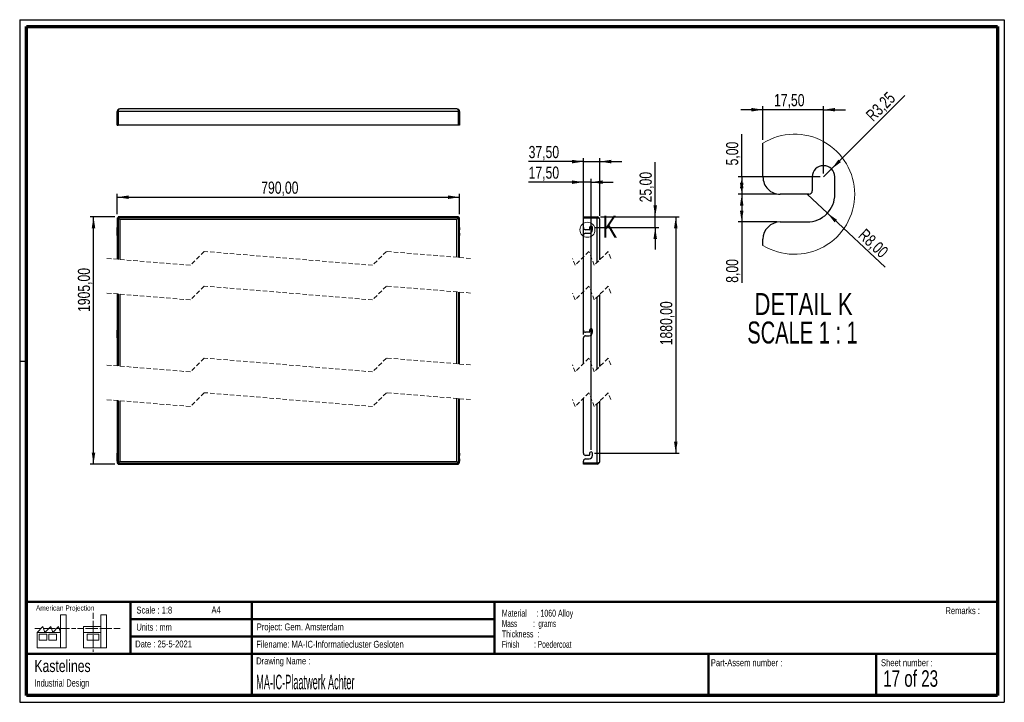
# Paper-space layout 'Cladding achter Big' of a CAD drawing. Header units: millimetres. Extents: x 7 to 291, y 7 to 204.
import ezdxf

# ---------------------------------------------------------------- set-up
doc = ezdxf.new("R2010")
doc.units = ezdxf.units.MM
doc.linetypes.add('HIDDEN', pattern=[1.905, 1.27, -0.635])
for name, color, linetype in [('BORDERS', 7, 'Continuous'), ('DRAWING', 7, 'Continuous'), ('TEXT_SHEET_FORMAT', 7, 'Continuous')]:
    doc.layers.add(name, color=color, linetype=linetype)
doc.styles.add('SLDTEXTSTYLE0', font='TXT', dxfattribs={"width": 0.7})
doc.styles.add('SLDTEXTSTYLE1', font='TXT', dxfattribs={"width": 0.75})
doc.styles.add('SLDTEXTSTYLE11', font='TXT', dxfattribs={"width": 0.568654})
doc.styles.add('SLDTEXTSTYLE4', font='TXT', dxfattribs={"width": 0.55})
doc.styles.add('SLDTEXTSTYLE5', font='TXT', dxfattribs={"width": 0.605})
doc.styles.add('SLDTEXTSTYLE7', font='TXT', dxfattribs={"width": 0.467045})
doc.styles.add('SLDTEXTSTYLE8', font='TXT', dxfattribs={"width": 0.681818})
doc.styles.add('SLDTEXTSTYLE9', font='TXT', dxfattribs={"width": 0.6875})
doc.dimstyles.new('SLDDIMSTYLE19', dxfattribs={"dimtxt": 3.5, "dimasz": 3.302, "dimexe": 0, "dimexo": 0.0625, "dimgap": 0.875, "dimtad": 1, "dimrnd": 1e-09, "dimzin": 12, "dimdsep": 46, "dimtxsty": 'SLDTEXTSTYLE1', "dimsah": 1, "dimcen": 0.09, "dimadec": 0, "dimazin": 3, "dimtfac": 1, "dimtmove": 0, "dimatfit": 0, "dimfxl": 1, "dimfrac": 2, "dimtolj": 1, "dimtzin": 12, "dimarcsym": 0})
doc.dimstyles.new('SLDDIMSTYLE20', dxfattribs={"dimtxt": 3.5, "dimasz": 3.302, "dimexe": 0, "dimexo": 0.0625, "dimgap": 0.875, "dimtad": 1, "dimrnd": 1e-09, "dimzin": 12, "dimdsep": 46, "dimtxsty": 'SLDTEXTSTYLE1', "dimsah": 1, "dimcen": 0.09, "dimadec": 0, "dimazin": 3, "dimtfac": 1, "dimtofl": 0, "dimtmove": 0, "dimatfit": 3, "dimfxl": 1, "dimfrac": 2, "dimtolj": 1, "dimtzin": 12, "dimarcsym": 0})
doc.dimstyles.new('SLDDIMSTYLE22', dxfattribs={"dimtxt": 3.5, "dimasz": 3.302, "dimexe": 0, "dimexo": 0.0625, "dimgap": 0.875, "dimtad": 1, "dimrnd": 1e-09, "dimzin": 12, "dimdsep": 46, "dimtxsty": 'SLDTEXTSTYLE1', "dimsah": 1, "dimcen": 0, "dimadec": 0, "dimazin": 3, "dimtfac": 1, "dimtofl": 0, "dimtmove": 0, "dimatfit": 3, "dimfxl": 1, "dimfrac": 2, "dimtolj": 1, "dimtzin": 12, "dimarcsym": 0})
doc.dimstyles.new('SLDDIMSTYLE23', dxfattribs={"dimtxt": 3.5, "dimasz": 3.302, "dimexe": 0, "dimexo": 0.0625, "dimgap": 0.875, "dimtad": 1, "dimlfac": 8, "dimrnd": 1e-09, "dimzin": 12, "dimdsep": 46, "dimtxsty": 'SLDTEXTSTYLE1', "dimsah": 1, "dimcen": 0.09, "dimadec": 0, "dimazin": 3, "dimtfac": 1, "dimtmove": 0, "dimatfit": 0, "dimfxl": 1, "dimfrac": 2, "dimtolj": 1, "dimtzin": 12, "dimarcsym": 0})
doc.dimstyles.new('SLDDIMSTYLE24', dxfattribs={"dimtxt": 3.5, "dimasz": 3.302, "dimexe": 0, "dimexo": 0.0625, "dimgap": 0.875, "dimtad": 1, "dimlfac": 8, "dimrnd": 1e-09, "dimzin": 12, "dimdsep": 46, "dimtxsty": 'SLDTEXTSTYLE1', "dimsah": 1, "dimcen": 0.09, "dimadec": 0, "dimazin": 3, "dimtfac": 1, "dimtofl": 0, "dimtmove": 0, "dimatfit": 3, "dimfxl": 1, "dimfrac": 2, "dimtolj": 1, "dimtzin": 12, "dimarcsym": 0})

# ---------------------------------------------------------------- blocks, each defined once
blk = doc.blocks.new('SW_NOTE_0_68')
at = {"layer": 'TEXT_SHEET_FORMAT', "color": 0, "char_height": 2, "attachment_point": 1}
for s, insert, style in [('Material     : 1060 Alloy', (0, 2.58), 'SLDTEXTSTYLE5'), ('Mass         :  grams', (0, -0.42), 'SLDTEXTSTYLE4'), ('Thickness  :', (0, -3.42), 'SLDTEXTSTYLE5'), ('Finish        : Poedercoat', (0, -6.42), 'SLDTEXTSTYLE11')]:
    blk.add_mtext(s, dxfattribs=dict(at, insert=insert, style=style))
blk = doc.blocks.new('SW_NOTE_0_69')
at = {"layer": 'DRAWING', "color": 0, "attachment_point": 1, "style": 'SLDTEXTSTYLE1'}
for s, insert, char_height in [('Kastelines', (0, 4.51), 3.5), ('Industrial Design', (0, -1.09), 2.1167)]:
    blk.add_mtext(s, dxfattribs=dict(at, insert=insert, char_height=char_height))
blk = doc.blocks.new('_D_162')
at = {"layer": 'DRAWING', "color": 7}
for p, q in [((189.88, 146.89), (189.88, 162.71)), ((174.13, 146.89), (190.88, 146.89)), ((189.88, 143.77), (189.88, 146.89)), ((172.38, 143.77), (190.88, 143.77)), ((189.88, 143.77), (189.88, 137.42))]:
    blk.add_line(p, q, dxfattribs=at)
for points in [[(189.88, 146.89), (190.39, 150.2), (189.37, 150.2)], [(189.88, 143.77), (189.37, 140.47), (190.39, 140.47)]]:
    blk.add_solid(points, dxfattribs=at)
at = {"layer": 'DRAWING', "color": 7, "insert": (185.37, 151.07), "char_height": 3.5, "attachment_point": 1, "rotation": 90, "style": 'SLDTEXTSTYLE1'}
blk.add_mtext('25,00', dxfattribs=at)
blk = doc.blocks.new('_D_163')
at = {"layer": 'DRAWING', "color": 7}
for p, q in [((169.19, 162.83), (153.37, 162.83)), ((169.19, 147.62), (169.19, 163.83)), ((169.19, 162.83), (173.88, 162.83)), ((173.88, 147.14), (173.88, 163.83)), ((173.88, 162.83), (180.23, 162.83))]:
    blk.add_line(p, q, dxfattribs=at)
for points in [[(169.19, 162.83), (165.89, 163.34), (165.89, 162.32)], [(173.88, 162.83), (177.18, 162.32), (177.18, 163.34)]]:
    blk.add_solid(points, dxfattribs=at)
at = {"layer": 'DRAWING', "color": 7, "insert": (153.37, 167.34), "char_height": 3.5, "attachment_point": 1, "style": 'SLDTEXTSTYLE1'}
blk.add_mtext('37,50', dxfattribs=at)
blk = doc.blocks.new('_D_164')
at = {"layer": 'DRAWING', "color": 7}
for p, q in [((169.19, 156.89), (153.37, 156.89)), ((169.19, 112.93), (169.19, 157.89)), ((171.38, 156.89), (169.19, 156.89)), ((171.38, 79.66), (171.38, 157.89)), ((171.38, 156.89), (177.73, 156.89))]:
    blk.add_line(p, q, dxfattribs=at)
for points in [[(169.19, 156.89), (165.89, 157.4), (165.89, 156.39)], [(171.38, 156.89), (174.68, 156.39), (174.68, 157.4)]]:
    blk.add_solid(points, dxfattribs=at)
at = {"layer": 'DRAWING', "color": 7, "insert": (153.37, 161.4), "char_height": 3.5, "attachment_point": 1, "style": 'SLDTEXTSTYLE1'}
blk.add_mtext('17,50', dxfattribs=at)
blk = doc.blocks.new('_D_165')
at = {"layer": 'DRAWING', "color": 7}
for p, q in [((174.13, 146.89), (196.81, 146.89)), ((195.81, 146.89), (195.81, 78.66)), ((172.38, 78.66), (196.81, 78.66))]:
    blk.add_line(p, q, dxfattribs=at)
for points in [[(195.81, 146.89), (195.31, 143.59), (196.32, 143.59)], [(195.81, 78.66), (196.32, 81.96), (195.31, 81.96)]]:
    blk.add_solid(points, dxfattribs=at)
at = {"layer": 'DRAWING', "color": 7, "insert": (191.3, 109.82), "char_height": 3.5, "attachment_point": 1, "rotation": 90, "style": 'SLDTEXTSTYLE1'}
blk.add_mtext('1880,00', dxfattribs=at)
blk = doc.blocks.new('_D_166')
at = {"layer": 'DRAWING', "color": 7}
for q in [(261.9, 181.86), (238.45, 158.4)]:
    blk.add_line((240.74, 160.7), q, dxfattribs=at)
blk.add_solid([(240.74, 160.7), (243.44, 162.68), (242.72, 163.4)], dxfattribs=at)
at = {"layer": 'DRAWING', "color": 7, "insert": (250.31, 176.63), "char_height": 3.5, "attachment_point": 1, "rotation": 45, "style": 'SLDTEXTSTYLE1'}
blk.add_mtext('R3,25', dxfattribs=at)
blk = doc.blocks.new('_D_167')
at = {"layer": 'DRAWING', "color": 7}
for p, q in [((220.95, 177.8), (214.6, 177.8)), ((220.95, 169.15), (220.95, 178.8)), ((238.45, 177.8), (220.95, 177.8)), ((238.45, 159.4), (238.45, 178.8)), ((238.45, 177.8), (244.8, 177.8))]:
    blk.add_line(p, q, dxfattribs=at)
for points in [[(220.95, 177.8), (217.64, 178.31), (217.64, 177.29)], [(238.45, 177.8), (241.75, 177.29), (241.75, 178.31)]]:
    blk.add_solid(points, dxfattribs=at)
at = {"layer": 'DRAWING', "color": 7, "insert": (224.15, 182.31), "char_height": 3.5, "attachment_point": 1, "style": 'SLDTEXTSTYLE1'}
blk.add_mtext('17,50', dxfattribs=at)
blk = doc.blocks.new('_D_168')
at = {"layer": 'DRAWING', "color": 7}
for p, q in [((224.95, 153.4), (213.83, 153.4)), ((214.83, 153.4), (214.83, 145.4)), ((224.95, 145.4), (213.83, 145.4)), ((214.83, 145.4), (214.83, 127.86))]:
    blk.add_line(p, q, dxfattribs=at)
for points in [[(214.83, 153.4), (214.32, 150.1), (215.34, 150.1)], [(214.83, 145.4), (215.34, 148.71), (214.32, 148.71)]]:
    blk.add_solid(points, dxfattribs=at)
at = {"layer": 'DRAWING', "color": 7, "insert": (210.32, 127.86), "char_height": 3.5, "attachment_point": 1, "rotation": 90, "style": 'SLDTEXTSTYLE1'}
blk.add_mtext('8,00', dxfattribs=at)
blk = doc.blocks.new('_D_169')
at = {"layer": 'DRAWING', "color": 7}
for q in [(233.7, 153.4), (256.2, 132.33)]:
    blk.add_line((239.54, 147.94), q, dxfattribs=at)
blk.add_solid([(239.54, 147.94), (241.6, 145.31), (242.29, 146.05)], dxfattribs=at)
at = {"layer": 'DRAWING', "color": 7, "insert": (250.6, 143.74), "char_height": 3.5, "attachment_point": 1, "rotation": 316.8796, "style": 'SLDTEXTSTYLE1'}
blk.add_mtext('R8,00', dxfattribs=at)
blk = doc.blocks.new('_D_170')
at = {"layer": 'DRAWING', "color": 7}
for p, q in [((214.83, 158.4), (214.83, 170.78)), ((237.45, 158.4), (213.83, 158.4)), ((214.83, 158.4), (214.83, 153.4)), ((224.95, 153.4), (213.83, 153.4))]:
    blk.add_line(p, q, dxfattribs=at)
for points in [[(214.83, 158.4), (214.32, 155.1), (215.34, 155.1)], [(214.83, 153.4), (215.34, 156.71), (214.32, 156.71)]]:
    blk.add_solid(points, dxfattribs=at)
at = {"layer": 'DRAWING', "color": 7, "insert": (210.32, 161.73), "char_height": 3.5, "attachment_point": 1, "rotation": 90, "style": 'SLDTEXTSTYLE1'}
blk.add_mtext('5,00', dxfattribs=at)
blk = doc.blocks.new('SW_NOTE_0_70')
at = {"layer": 'DRAWING', "color": 0, "char_height": 6.35, "attachment_point": 2}
for s, insert, style in [('DETAIL K', (16.67, 8.19), 'SLDTEXTSTYLE1'), ('SCALE 1 : 1', (16.38, -0.03), 'SLDTEXTSTYLE8')]:
    blk.add_mtext(s, dxfattribs=dict(at, insert=insert, style=style))
blk = doc.blocks.new('_D_171')
at = {"layer": 'DRAWING', "color": 7}
for p, q in [((33.97, 146.89), (26.86, 146.89)), ((27.86, 75.53), (27.86, 146.89)), ((33.97, 75.53), (26.86, 75.53))]:
    blk.add_line(p, q, dxfattribs=at)
for points in [[(27.86, 146.89), (27.35, 143.59), (28.37, 143.59)], [(27.86, 75.53), (28.37, 78.84), (27.35, 78.84)]]:
    blk.add_solid(points, dxfattribs=at)
at = {"layer": 'DRAWING', "color": 7, "insert": (23.35, 119.44), "char_height": 3.5, "attachment_point": 1, "rotation": 90, "style": 'SLDTEXTSTYLE1'}
blk.add_mtext('1905,00', dxfattribs=at)
blk = doc.blocks.new('_D_172')
at = {"layer": 'DRAWING', "color": 7}
for p, q in [((34.7, 147.62), (34.7, 153.55)), ((133.45, 147.62), (133.45, 153.55)), ((34.7, 152.55), (133.45, 152.55))]:
    blk.add_line(p, q, dxfattribs=at)
for points in [[(34.7, 152.55), (38, 152.04), (38, 153.06)], [(133.45, 152.55), (130.15, 153.06), (130.15, 152.04)]]:
    blk.add_solid(points, dxfattribs=at)
at = {"layer": 'DRAWING', "color": 7, "insert": (76.24, 157.06), "char_height": 3.5, "attachment_point": 1, "style": 'SLDTEXTSTYLE1'}
blk.add_mtext('790,00', dxfattribs=at)

psp = doc.layouts.new('Cladding achter Big')

# ---------------------------------------------------------------- linework, layer by layer
at = {"color": 7, "linetype": 'Continuous', "lineweight": 25}
for p, q in [((34.6976, 173.3427), (34.6976, 177.2802)), ((34.6976, 177.2802), (34.9476, 177.2802)), ((34.9476, 173.3427), (34.9476, 177.2802)), ((34.9697, 177.2802), (34.9697, 173.3427)), ((133.1755, 177.2802), (34.9697, 177.2802)), ((132.6976, 178.0302), (35.4476, 178.0302)), ((133.1755, 173.3427), (133.1755, 177.2802)), ((133.4476, 177.2802), (133.1976, 177.2802)), ((133.1976, 177.2802), (133.1976, 173.3427)), ((133.4476, 177.2802), (133.4476, 173.3427)), ((34.6976, 173.3427), (34.9476, 173.3427)), ((133.1755, 173.3427), (34.9697, 173.3427)), ((133.4476, 173.3427), (133.1976, 173.3427)), ((220.9468, 158.4041), (220.9468, 168.1469)), ((235.1968, 158.4041), (235.1968, 154.404)), ((241.6968, 153.4041), (241.6968, 158.4041)), ((234.1968, 153.4041), (225.9468, 153.4041)), ((34.6976, 146.621), (34.9476, 146.621)), ((34.6976, 146.621), (34.6976, 143.7681)), ((34.9476, 146.621), (34.9476, 143.7681)), ((133.1755, 146.8931), (34.9697, 146.8931)), ((34.9697, 146.8931), (34.9697, 146.6431)), ((133.1755, 146.6431), (34.9697, 146.6431)), ((132.6976, 146.1431), (35.4476, 146.1431)), ((35.4476, 146.1431), (35.4476, 134.5797)), ((132.6976, 135.2264), (132.6976, 146.1431)), ((133.1755, 146.8931), (133.1755, 146.6431)), ((133.4476, 146.621), (133.1976, 146.621)), ((133.1976, 143.7681), (133.1976, 146.621)), ((133.4476, 143.7681), (133.4476, 146.621)), ((169.1899, 146.8931), (173.1274, 146.8931)), ((169.1899, 146.8931), (169.1899, 146.6431)), ((169.1899, 146.6431), (173.1274, 146.6431)), ((169.1899, 143.7681), (169.1899, 146.621)), ((173.1274, 146.621), (169.1899, 146.621)), ((173.1274, 146.8931), (173.1274, 146.6431)), ((173.1274, 133.7374), (173.1274, 146.621)), ((173.8774, 134.4874), (173.8774, 146.1431)), ((225.9468, 145.404), (233.6968, 145.404)), ((34.6976, 143.7681), (34.9476, 143.7681)), ((34.6976, 143.1431), (34.6976, 143.7681)), ((34.9476, 143.1431), (34.6976, 143.1431)), ((34.6976, 142.1431), (34.6976, 143.1431)), ((34.6976, 142.1431), (34.9476, 142.1431)), ((34.6976, 141.5181), (34.6976, 142.1431)), ((34.9476, 143.7681), (34.9476, 143.1431)), ((34.9476, 143.1431), (34.9476, 142.1431)), ((34.9476, 142.1431), (34.9476, 141.5181)), ((133.1976, 143.7681), (133.4476, 143.7681)), ((133.1976, 143.1431), (133.1976, 143.7681)), ((133.4476, 143.1431), (133.1976, 143.1431)), ((133.1976, 142.1431), (133.1976, 143.1431)), ((133.1976, 142.1431), (133.4476, 142.1431)), ((133.1976, 141.5181), (133.1976, 142.1431)), ((133.4476, 143.7681), (133.4476, 143.1431)), ((133.4476, 142.1431), (133.4476, 143.1431)), ((133.4476, 142.1431), (133.4476, 141.5181)), ((170.8462, 143.1431), (169.8149, 143.1431)), ((169.8149, 142.1431), (170.7837, 142.1431)), ((170.9712, 143.7681), (170.9712, 143.2681)), ((171.7837, 143.1431), (171.7837, 143.7681)), ((34.9476, 141.5181), (34.6976, 141.5181)), ((34.6976, 141.5181), (34.6976, 134.6415)), ((34.9476, 141.5181), (34.9476, 134.6209)), ((133.4476, 141.5181), (133.1976, 141.5181)), ((133.1976, 135.1853), (133.1976, 141.5181)), ((133.4476, 135.1647), (133.4476, 141.5181)), ((169.1899, 135.3187), (169.1899, 141.5181)), ((220.9468, 138.6612), (220.9468, 140.404)), ((132.6976, 104.4657), (132.6976, 125.2264)), ((133.1976, 114.1833), (133.1976, 125.1853)), ((133.4476, 114.1833), (133.4476, 125.1647)), ((169.1899, 114.1833), (169.1899, 125.3187)), ((34.6976, 124.6415), (34.6976, 114.1833)), ((34.9476, 124.6209), (34.9476, 114.1833)), ((35.4476, 124.5797), (35.4476, 103.819)), ((173.1274, 102.9767), (173.1274, 123.7374)), ((173.8774, 103.7267), (173.8774, 124.4874)), ((34.6976, 114.1833), (34.9476, 114.1833)), ((34.6976, 113.5583), (34.6976, 114.1833)), ((34.9476, 114.1833), (34.9476, 113.5583)), ((133.1976, 114.1833), (133.4476, 114.1833)), ((133.1976, 113.5583), (133.1976, 114.1833)), ((133.4476, 113.5583), (133.4476, 114.1833)), ((170.9712, 114.1833), (170.9712, 113.6833)), ((171.7837, 113.5583), (171.7837, 114.1833)), ((34.6976, 113.5583), (34.9476, 113.5583)), ((34.6976, 112.5583), (34.6976, 113.5583)), ((34.6976, 112.5583), (34.9476, 112.5583)), ((34.6976, 111.9333), (34.6976, 112.5583)), ((34.6976, 111.9333), (34.6976, 103.8808)), ((34.6976, 111.9333), (34.9476, 111.9333)), ((34.9476, 113.5583), (34.9476, 112.5583)), ((34.9476, 112.5583), (34.9476, 111.9333)), ((34.9476, 111.9333), (34.9476, 103.8602)), ((133.1976, 113.5583), (133.4476, 113.5583)), ((133.1976, 112.5583), (133.1976, 113.5583)), ((133.1976, 112.5583), (133.4476, 112.5583)), ((133.1976, 111.9333), (133.1976, 112.5583)), ((133.1976, 104.4245), (133.1976, 111.9333)), ((133.1976, 111.9333), (133.4476, 111.9333)), ((133.4476, 112.5583), (133.4476, 113.5583)), ((133.4476, 111.9333), (133.4476, 112.5583)), ((133.4476, 104.4039), (133.4476, 111.9333)), ((169.1899, 104.558), (169.1899, 111.9333)), ((170.8462, 113.5583), (169.8149, 113.5583)), ((169.8149, 112.5583), (170.7837, 112.5583)), ((34.6976, 93.8808), (34.6976, 78.6583)), ((34.9476, 93.8602), (34.9476, 78.6583)), ((35.4476, 93.819), (35.4476, 76.2833)), ((132.6976, 76.2833), (132.6976, 94.4657)), ((133.1976, 78.6583), (133.1976, 94.4245)), ((133.4476, 78.6583), (133.4476, 94.4039)), ((169.1899, 78.6583), (169.1899, 94.558)), ((173.8774, 76.2833), (173.8774, 93.7267)), ((173.1274, 75.8054), (173.1274, 92.9767)), ((34.6976, 78.6583), (34.9476, 78.6583)), ((34.6976, 78.0333), (34.6976, 78.6583)), ((34.9476, 78.0333), (34.6976, 78.0333)), ((34.6976, 77.0333), (34.6976, 78.0333)), ((34.6976, 77.0333), (34.9476, 77.0333)), ((34.6976, 76.4083), (34.6976, 77.0333)), ((34.9476, 78.6583), (34.9476, 78.0333)), ((34.9476, 78.0333), (34.9476, 77.0333)), ((34.9476, 77.0333), (34.9476, 76.4083)), ((133.1976, 78.6583), (133.4476, 78.6583)), ((133.1976, 78.0333), (133.1976, 78.6583)), ((133.4476, 78.0333), (133.1976, 78.0333)), ((133.1976, 77.0333), (133.1976, 78.0333)), ((133.1976, 77.0333), (133.4476, 77.0333)), ((133.1976, 76.4083), (133.1976, 77.0333)), ((133.4476, 78.6583), (133.4476, 78.0333)), ((133.4476, 77.0333), (133.4476, 78.0333)), ((133.4476, 77.0333), (133.4476, 76.4083)), ((170.8462, 78.0333), (169.8149, 78.0333)), ((169.8149, 77.0333), (170.7837, 77.0333)), ((170.9712, 78.6583), (170.9712, 78.1583)), ((171.7837, 78.0333), (171.7837, 78.6583)), ((34.6976, 76.4083), (34.6976, 75.8054)), ((34.9476, 76.4083), (34.6976, 76.4083)), ((34.6976, 75.8054), (34.9476, 75.8054)), ((34.9476, 76.4083), (34.9476, 75.8054)), ((34.9697, 75.5333), (34.9697, 75.7833)), ((34.9697, 75.7833), (133.1755, 75.7833)), ((34.9697, 75.5333), (133.1755, 75.5333)), ((35.4476, 76.2833), (132.6976, 76.2833)), ((133.1755, 75.5333), (133.1755, 75.7833)), ((133.4476, 76.4083), (133.1976, 76.4083)), ((133.1976, 75.8054), (133.1976, 76.4083)), ((133.4476, 75.8054), (133.1976, 75.8054)), ((133.4476, 75.8054), (133.4476, 76.4083)), ((169.1899, 75.8054), (169.1899, 76.4083)), ((169.1899, 75.8054), (173.1274, 75.8054)), ((169.1899, 75.5333), (169.1899, 75.7833)), ((173.1274, 75.7833), (169.1899, 75.7833)), ((173.1274, 75.5333), (169.1899, 75.5333)), ((173.1274, 75.5333), (173.1274, 75.7833))]:
    psp.add_line(p, q, dxfattribs=at)
at = {"color": 7, "linetype": 'HIDDEN', "lineweight": 18}
for p, q in [((59.7976, 136.9031), (55.7976, 132.9031)), ((108.3476, 132.9031), (59.7976, 136.9031)), ((112.3476, 136.9031), (108.3476, 132.9031)), ((136.6226, 134.9031), (112.3476, 136.9031)), ((170.7743, 136.9031), (166.7743, 132.9031)), ((172.293, 132.9031), (170.7743, 136.9031)), ((176.293, 136.9031), (172.293, 132.9031)), ((177.0524, 134.9031), (176.293, 136.9031)), ((55.7976, 132.9031), (31.5226, 134.9031)), ((166.7743, 132.9031), (166.0149, 134.9031)), ((59.7976, 126.9031), (55.7976, 122.9031)), ((108.3476, 122.9031), (59.7976, 126.9031)), ((112.3476, 126.9031), (108.3476, 122.9031)), ((136.6226, 124.9031), (112.3476, 126.9031)), ((170.7743, 126.9031), (166.7743, 122.9031)), ((172.293, 122.9031), (170.7743, 126.9031)), ((176.293, 126.9031), (172.293, 122.9031)), ((177.0524, 124.9031), (176.293, 126.9031)), ((55.7976, 122.9031), (31.5226, 124.9031)), ((166.7743, 122.9031), (166.0149, 124.9031)), ((59.7976, 106.1424), (55.7976, 102.1424)), ((108.3476, 102.1424), (59.7976, 106.1424)), ((112.3476, 106.1424), (108.3476, 102.1424)), ((136.6226, 104.1424), (112.3476, 106.1424)), ((170.7743, 106.1424), (166.7743, 102.1424)), ((172.293, 102.1424), (170.7743, 106.1424)), ((176.293, 106.1424), (172.293, 102.1424)), ((177.0524, 104.1424), (176.293, 106.1424)), ((55.7976, 102.1424), (31.5226, 104.1424)), ((166.7743, 102.1424), (166.0149, 104.1424)), ((55.7976, 92.1424), (31.5226, 94.1424)), ((59.7976, 96.1424), (55.7976, 92.1424)), ((108.3476, 92.1424), (59.7976, 96.1424)), ((112.3476, 96.1424), (108.3476, 92.1424)), ((136.6226, 94.1424), (112.3476, 96.1424)), ((166.7743, 92.1424), (166.0149, 94.1424)), ((170.7743, 96.1424), (166.7743, 92.1424)), ((172.293, 92.1424), (170.7743, 96.1424)), ((176.293, 96.1424), (172.293, 92.1424)), ((177.0524, 94.1424), (176.293, 96.1424))]:
    psp.add_line(p, q, dxfattribs=at)
at = {"color": 7, "linetype": 'Continuous', "lineweight": 25, "flags": 128}
for points in [[(34.9476, 146.621), (34.9552, 146.6138), (34.9777, 146.5922), (35.0146, 146.557), (35.0646, 146.5092), (35.1262, 146.4503), (35.1976, 146.3821), (35.2766, 146.3066), (35.3608, 146.2261), (35.4476, 146.1431)], [(35.4476, 146.1431), (35.3544, 146.2407), (35.2647, 146.3345), (35.1821, 146.4209), (35.1097, 146.4967), (35.0502, 146.5589), (35.0061, 146.6051), (34.9789, 146.6335), (34.9697, 146.6431)], [(133.1755, 146.6431), (133.1663, 146.6335), (133.1391, 146.6051), (133.095, 146.5589), (133.0355, 146.4967), (132.9631, 146.4209), (132.8805, 146.3345), (132.7908, 146.2407), (132.6976, 146.1431)], [(132.6976, 146.1431), (132.7951, 146.2364), (132.8889, 146.326), (132.9754, 146.4086), (133.0511, 146.481), (133.1133, 146.5405), (133.1595, 146.5846), (133.188, 146.6118), (133.1976, 146.621)], [(173.1274, 146.6431), (173.225, 146.6335), (173.3181, 146.6053)], [(173.8774, 146.1431), (173.863, 146.2364), (173.8203, 146.326), (173.751, 146.4086), (173.6577, 146.481), (173.5441, 146.5405), (173.4144, 146.5846), (173.2737, 146.6118), (173.1274, 146.621)], [(35.4476, 76.2833), (35.35, 76.19), (35.2563, 76.1004), (35.1698, 76.0178), (35.094, 75.9454), (35.0319, 75.8859), (34.9857, 75.8418), (34.9572, 75.8146), (34.9476, 75.8054)], [(34.9697, 75.7833), (34.977, 75.7909), (34.9985, 75.8134), (35.0337, 75.8503), (35.0815, 75.9003), (35.1404, 75.9619), (35.2086, 76.0333), (35.2841, 76.1123), (35.3646, 76.1965), (35.4476, 76.2833)], [(133.1976, 75.8054), (133.19, 75.8126), (133.1674, 75.8342), (133.1306, 75.8694), (133.0806, 75.9172), (133.019, 75.9761), (132.9476, 76.0443), (132.8686, 76.1198), (132.7844, 76.2003), (132.6976, 76.2833)], [(132.6976, 76.2833), (132.7908, 76.1857), (132.8805, 76.0919), (132.9631, 76.0055), (133.0355, 75.9297), (133.095, 75.8675), (133.1391, 75.8213), (133.1663, 75.7929), (133.1755, 75.7833)], [(173.1274, 75.8054), (173.2737, 75.8146), (173.4144, 75.8418), (173.5441, 75.8859), (173.6577, 75.9454), (173.751, 76.0178), (173.8203, 76.1004), (173.863, 76.19), (173.8774, 76.2833)], [(173.3181, 75.8211), (173.225, 75.7929), (173.1274, 75.7833)]]:
    psp.add_lwpolyline(points, dxfattribs=at)
at = {"color": 7, "linetype": 'Continuous', "lineweight": 18}
psp.add_circle((170.3305, 143.1431), 2.1673, dxfattribs=at)
at = {"color": 7, "linetype": 'Continuous', "lineweight": 25}
for centre, radius, start, end in [((35.4476, 177.2802), 0.75, 90, 180), ((35.4476, 177.2802), 0.5, 157.575108, 180), ((132.6976, 177.2802), 0.75, 0, 90), ((132.6976, 177.2802), 0.5, 0, 22.424892), ((238.4468, 158.404), 3.25, 0.000609, 179.999391), ((225.9467, 158.404), 4.9999, 179.999308, 270.000756), ((233.6968, 153.404), 8, 269.999663, 0.000452), ((234.1968, 154.4041), 1, 270.00041, 359.998843), ((173.1274, 146.1431), 0.75, 359.999658, 90.00052), ((225.9468, 140.404), 5, 90.00041, 179.999526), ((169.8149, 143.7681), 0.625, 179.999308, 270.000756), ((169.8149, 141.5181), 0.625, 90.00041, 179.999526), ((170.7837, 143.1431), 1, 269.999663, 0.000452), ((170.8462, 143.2681), 0.125, 270.00041, 359.998843), ((171.3774, 143.7681), 0.4062, 0.000609, 179.999391), ((169.8149, 114.1833), 0.625, 180.000026, 269.999982), ((170.8462, 113.6833), 0.125, 270.000045, 359.999955), ((171.3774, 114.1833), 0.4062, 359.999998, 180.000002), ((169.8149, 111.9333), 0.625, 90.000027, 179.999962), ((170.7837, 113.5583), 1, 269.999993, 0.000002), ((169.8149, 78.6583), 0.625, 180.000474, 269.99959), ((169.8149, 76.4083), 0.625, 89.999244, 180.000692), ((170.7836, 78.0333), 1, 270.000392, 359.999723), ((170.8462, 78.1583), 0.125, 270.00041, 359.998843), ((171.3774, 78.6583), 0.4062, 359.999558, 180.000442), ((173.1274, 76.2833), 0.75, 269.99948, 0.000342)]:
    psp.add_arc(centre, radius, start, end, dxfattribs=at)
at = {"color": 7, "linetype": 'Continuous', "lineweight": 18}
for centre, start, end in [((230.0718, 153.404), 0.00005, 121.755121), ((230.0718, 153.4041), 238.244833, 359.999996)]:
    psp.add_arc(centre, 17.3383, start, end, dxfattribs=at)
at = {"color": 7, "linetype": 'Continuous', "lineweight": 25}
for centre, start_param, end_param in [((35.4476, 177.2802), 0, 1.57079633), ((132.6976, 177.2802), 4.71238898, 6.28318531)]:
    psp.add_ellipse(centre, major_axis=(0, 0.75), ratio=0.63720388, start_param=start_param, end_param=end_param, dxfattribs=at)
at = {"layer": 'BORDERS', "lineweight": 70}
for p, q in [((8.5696, 8.7839), (8.5696, 201.7839)), ((8.5696, 201.7839), (288.5696, 201.7839)), ((288.5696, 201.7839), (288.5696, 8.7839)), ((288.5696, 8.7839), (8.5696, 8.7839))]:
    psp.add_line(p, q, dxfattribs=at)
at = {"layer": 'BORDERS', "lineweight": 50}
for p, q in [((8.5696, 35.7839), (288.5696, 35.7839)), ((38.5696, 35.7839), (38.5696, 20.7839)), ((73.5696, 35.7839), (73.5696, 8.7839)), ((143.5696, 35.7839), (143.5696, 20.7839)), ((38.5696, 30.7839), (143.5696, 30.7839)), ((38.5696, 25.7839), (143.5696, 25.7839)), ((8.5696, 20.7839), (288.5696, 20.7839)), ((205.2225, 8.7839), (205.2225, 20.7839)), ((253.6509, 8.7839), (253.6509, 20.7839))]:
    psp.add_line(p, q, dxfattribs=at)
at = {"layer": 'TEXT_SHEET_FORMAT'}
for p, q in [((6.5696, 203.7839), (290.5696, 203.7839)), ((6.5696, 203.7839), (6.5696, 6.7839)), ((290.5696, 203.7839), (290.5696, 6.7839)), ((6.5696, 105.2839), (8.6215, 105.2839)), ((6.5696, 6.7839), (290.5696, 6.7839))]:
    psp.add_line(p, q, dxfattribs=at)
at = {"layer": 'TEXT_SHEET_FORMAT', "color": 7, "linetype": 'Continuous', "lineweight": 18}
for p, q in [((18.3208, 26.9711), (18.3208, 32.0361)), ((18.3208, 32.0361), (20.0027, 32.0361)), ((20.0027, 32.0361), (20.0027, 22.4704)), ((27.7328, 32.596), (27.7328, 30.8389)), ((31.6542, 32.0317), (29.9723, 32.0317)), ((29.9723, 32.0317), (29.9723, 22.466)), ((31.6542, 26.9668), (31.6542, 32.0317)), ((11.5933, 26.9711), (13.2752, 28.6594)), ((13.2752, 28.6594), (13.8375, 26.9711)), ((13.8375, 26.9711), (15.5194, 28.6594)), ((15.5194, 28.6594), (16.0814, 26.9711)), ((16.0814, 26.9711), (17.7632, 28.6594)), ((17.7632, 28.6594), (18.3208, 26.9711)), ((24.9266, 28.655), (24.9266, 26.9668)), ((24.9266, 28.655), (29.9723, 28.655)), ((27.7328, 30.2516), (27.7328, 28.4899)), ((27.7328, 28.4899), (27.7328, 26.7282)), ((10.9809, 28.0997), (12.736, 28.0997)), ((18.3208, 26.9711), (11.5933, 26.9711)), ((11.5933, 26.9711), (11.5933, 22.4704)), ((12.1556, 26.4115), (14.3995, 26.4115)), ((12.1556, 24.7231), (12.1556, 26.4115)), ((13.321, 28.0997), (15.076, 28.0997)), ((14.3995, 26.4115), (14.3995, 24.7231)), ((14.957, 26.4115), (17.2012, 26.4115)), ((14.957, 24.7231), (14.957, 26.4115)), ((15.076, 28.0997), (16.8309, 28.0997)), ((17.2012, 26.4115), (17.2012, 24.7231)), ((17.4159, 28.0997), (19.1711, 28.0997)), ((18.3208, 26.9711), (18.3208, 22.4704)), ((19.1711, 28.0997), (20.926, 28.0997)), ((21.511, 28.0997), (22.8089, 28.0997)), ((23.2447, 28.0953), (24.9952, 28.0953)), ((24.9266, 26.9668), (29.9723, 26.9668)), ((24.9266, 26.9668), (24.9266, 22.466)), ((25.5802, 28.0953), (27.3352, 28.0953)), ((26.0509, 26.4071), (29.4147, 26.4071)), ((26.0509, 24.7187), (26.0509, 26.4071)), ((27.3352, 28.0953), (29.0902, 28.0953)), ((27.7328, 26.1409), (27.7328, 24.3793)), ((29.4147, 26.4071), (29.4147, 24.7187)), ((29.6752, 28.0953), (31.4303, 28.0953)), ((31.4303, 28.0953), (33.1853, 28.0953)), ((31.6542, 26.9668), (31.6542, 22.466)), ((33.7703, 28.0953), (35.5252, 28.0953)), ((14.3995, 24.7231), (12.1556, 24.7231)), ((17.2012, 24.7231), (14.957, 24.7231)), ((29.4147, 24.7187), (26.0509, 24.7187)), ((27.7328, 24.3793), (27.7328, 22.6175)), ((11.5933, 22.4704), (18.3208, 22.4704)), ((18.3208, 22.4704), (20.0027, 22.4704)), ((24.9266, 22.466), (31.6542, 22.466)), ((27.7328, 22.0302), (27.7328, 21.342))]:
    psp.add_line(p, q, dxfattribs=at)

# ---------------------------------------------------------------- block references
at = {"layer": 'DRAWING'}
for name, p in [('SW_NOTE_0_70', (215.9922, 116.7123)), ('SW_NOTE_0_69', (10.8265, 14.511))]:
    psp.add_blockref(name, p, dxfattribs=at)
at = {"layer": 'TEXT_SHEET_FORMAT', "color": 218}
psp.add_blockref('SW_NOTE_0_68', (145.6526, 30.9309), dxfattribs=at)

# ---------------------------------------------------------------- texts
at = {"color": 7, "linetype": 'Continuous', "lineweight": 18, "insert": (174.6432, 147.2552), "char_height": 6.35, "attachment_point": 1, "style": 'SLDTEXTSTYLE1'}
psp.add_mtext('K', dxfattribs=at)
at = {"layer": 'TEXT_SHEET_FORMAT', "attachment_point": 1}
for s, insert, char_height, style in [('American Projection', (11.2772, 34.7557), 1.5, 'SLDTEXTSTYLE1'), ('Scale : 1:8', (40.2454, 34.4082), 2, 'SLDTEXTSTYLE1'), ('A4', (61.8906, 34.4862), 2, 'SLDTEXTSTYLE1'), ('Remarks :', (273.5956, 34.2358), 2, 'SLDTEXTSTYLE1'), ('Units : mm', (40.2393, 29.4761), 2, 'SLDTEXTSTYLE0'), ('Project: Gem. Amsterdam', (74.9564, 29.538), 2, 'SLDTEXTSTYLE1'), ('Date : 25-5-2021', (39.8865, 24.6218), 2, 'SLDTEXTSTYLE1'), ('Filename: MA-IC-Informatiecluster Gesloten', (74.7977, 24.5313), 2, 'SLDTEXTSTYLE1'), ('Drawing Name :', (74.7803, 19.7365), 2, 'SLDTEXTSTYLE1'), ('Part-Assem number :', (205.9266, 19.2104), 2, 'SLDTEXTSTYLE1'), ('Sheet number :', (255.0112, 19.2104), 2, 'SLDTEXTSTYLE1'), ('17 of 23', (255.6343, 16.0396), 4.7625, 'SLDTEXTSTYLE9')]:
    psp.add_mtext(s, dxfattribs=dict(at, insert=insert, char_height=char_height, style=style))
at = {"layer": 'TEXT_SHEET_FORMAT', "color": 218, "insert": (74.7803, 14.7617), "char_height": 4.233333, "attachment_point": 1, "style": 'SLDTEXTSTYLE7'}
psp.add_mtext('MA-IC-Plaatwerk Achter', dxfattribs=at)

# ---------------------------------------------------------------- dimensions: what is measured, and where the dimension line sits
at = {"layer": 'DRAWING', "color": 7}
for center, mpoint, picture, middle in [((238.4468, 158.404), (240.7449, 160.7021), '_D_166', (257.7962, 177.7534)), ((233.6968, 153.404), (239.5362, 147.9358), '_D_169', (251.9726, 136.2897))]:
    dim = psp.add_radius_dim(center=center, mpoint=mpoint, dimstyle='SLDDIMSTYLE22', dxfattribs=at)
    dim.commit()
    dim.dimension.update_dxf_attribs({"geometry": picture, "text_midpoint": middle, "dimtype": 164})
for base, p1, p2, dimstyle, picture, middle in [((220.9468, 177.8027), (238.4468, 158.404), (220.9468, 168.1469), 'SLDDIMSTYLE19', '_D_167', (229.9675, 177.8027)), ((173.8774, 162.8306), (169.1899, 146.621), (173.8774, 146.1431), 'SLDDIMSTYLE23', '_D_163', (159.1899, 162.8306)), ((169.1899, 156.8931), (171.3774, 78.6583), (169.1899, 111.9333), 'SLDDIMSTYLE23', '_D_164', (159.1899, 156.8931)), ((133.4476, 152.5528), (34.6976, 146.621), (133.4476, 146.621), 'SLDDIMSTYLE24', '_D_172', (83.351, 152.5528))]:
    dim = psp.add_linear_dim(base=base, p1=p1, p2=p2, dimstyle=dimstyle, dxfattribs=at)
    dim.commit()
    dim.dimension.update_dxf_attribs({"geometry": picture, "text_midpoint": middle, "dimtype": 160})
for base, p1, p2, dimstyle, picture, middle in [((214.8294, 153.404), (238.4468, 158.404), (225.9468, 153.404), 'SLDDIMSTYLE20', '_D_170', (214.8294, 166.254)), ((189.8774, 146.8931), (171.3774, 143.7681), (173.1274, 146.8931), 'SLDDIMSTYLE23', '_D_162', (189.8774, 156.8931)), ((214.8294, 145.404), (225.9468, 153.404), (225.9468, 145.404), 'SLDDIMSTYLE20', '_D_168', (214.8294, 132.3881))]:
    dim = psp.add_linear_dim(base=base, p1=p1, p2=p2, angle=90, dimstyle=dimstyle, dxfattribs=at)
    dim.commit()
    dim.dimension.update_dxf_attribs({"geometry": picture, "text_midpoint": middle, "dimtype": 160})
for base, p1, p2, text, picture, middle in [((27.8582, 146.8931), (34.9697, 75.5333), (34.9697, 146.8931), '1905,00', '_D_171', (27.8582, 127.8405)), ((195.8149, 78.6583), (173.1274, 146.8931), (171.3774, 78.6583), '1880,00', '_D_165', (195.8149, 118.2282))]:
    dim = psp.add_linear_dim(base=base, p1=p1, p2=p2, angle=90, text=text, dimstyle='SLDDIMSTYLE24', dxfattribs=at)
    dim.commit()
    dim.dimension.update_dxf_attribs({"geometry": picture, "text_midpoint": middle, "dimtype": 160})

doc.saveas('drawing.dxf')
